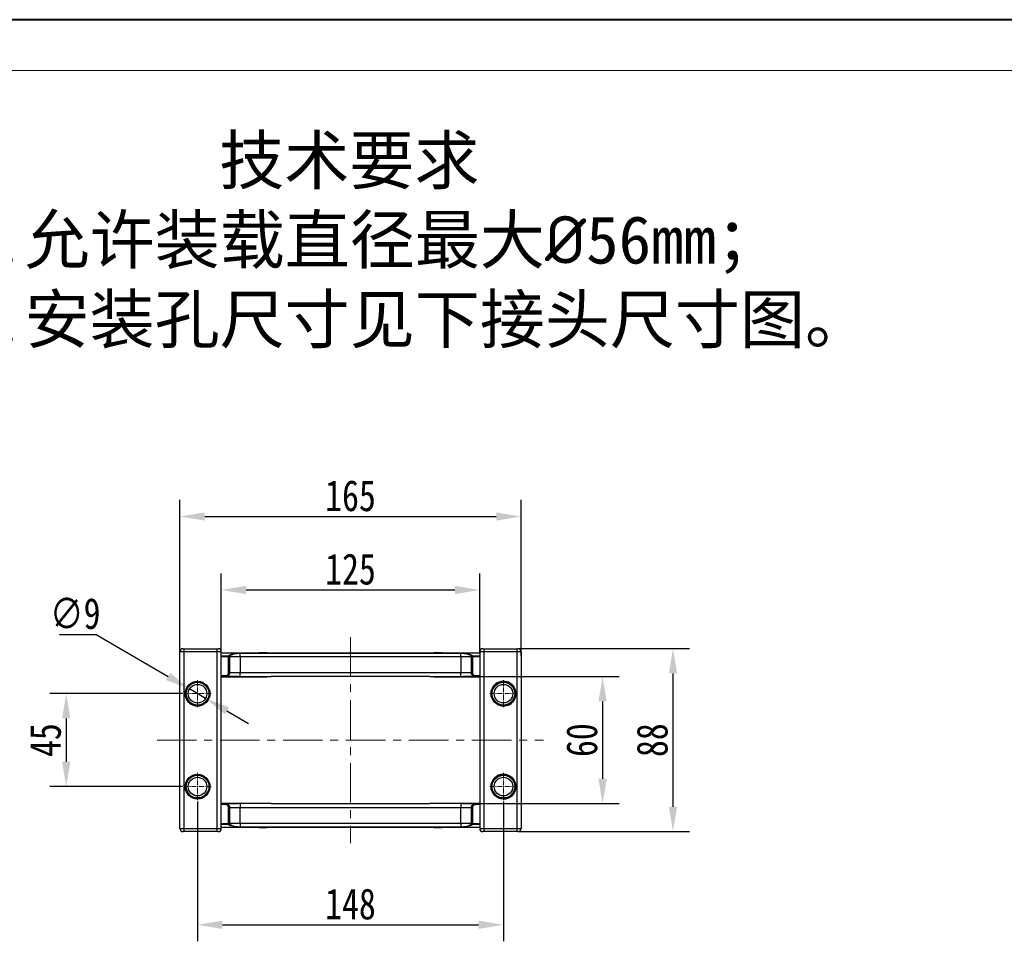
# Model space of a CAD drawing. Header units: millimetres. Extents: x -1637 to 445, y 81 to 1539.
# Tile 7 of 52: x -1394 to -918, y 1093 to 1539. Entities that reach past the tile are written whole.
import ezdxf

# ---------------------------------------------------------------- set-up
doc = ezdxf.new("R2010")
doc.units = ezdxf.units.MM
doc.linetypes.add('CENTER', pattern=[0.6, 0.375, -0.075, 0.075, -0.075])
doc.linetypes.add('CENTERX2', pattern=[20.32, 12.7, -2.54, 2.54, -2.54])
doc.styles.get("Standard").update_dxf_attribs({"font": '仿宋_GB2312.ttf', "width": 0.8})
doc.styles.add('样式 6', font='仿宋_GB2312.ttf')
doc.dimstyles.new('ISO-60.1', dxfattribs={"dimtxt": 15, "dimasz": 12, "dimexe": 8, "dimexo": 0.625, "dimgap": 2.5, "dimtad": 1, "dimdsep": 46, "dimtxsty": 'Standard', "dimcen": 2.5, "dimadec": 0, "dimazin": 0, "dimtfac": 1, "dimtmove": 0, "dimatfit": 3, "dimfxl": 0, "dimarcsym": 0})
doc.dimstyles.new('副本 ISO-60.1', dxfattribs={"dimtxt": 15, "dimasz": 12, "dimexe": 8, "dimexo": 0.625, "dimgap": 2.5, "dimtad": 1, "dimtoh": 1, "dimdsep": 46, "dimtxsty": 'Standard', "dimcen": 2.5, "dimadec": 0, "dimazin": 0, "dimtfac": 1, "dimtmove": 0, "dimatfit": 3, "dimfxl": 0, "dimarcsym": 0})

# ---------------------------------------------------------------- blocks, each defined once
blk = doc.blocks.new('*D3501')
at = {"color": 0, "lineweight": -2}
for p, q in [((-1315.19, 1212.94), (-1379.5, 1212.94)), ((-1371.5, 1200.94), (-1371.5, 1179.94)), ((-1315.19, 1167.94), (-1379.5, 1167.94))]:
    blk.add_line(p, q, dxfattribs=at)
at = {"color": 0, "lineweight": 9}
for points in [[(-1373.5, 1200.94), (-1369.5, 1200.94), (-1371.5, 1212.94)], [(-1373.5, 1179.94), (-1369.5, 1179.94), (-1371.5, 1167.94)]]:
    blk.add_solid(points, dxfattribs=at)
at = {"layer": 'Defpoints', "color": 0, "lineweight": 9}
for p in [(-1314.57, 1212.94), (-1371.5, 1167.94), (-1314.57, 1167.94)]:
    blk.add_point(p, dxfattribs=at)
at = {"color": 0, "lineweight": 9, "insert": (-1381.5, 1190.44), "char_height": 15, "attachment_point": 5, "rotation": 90}
blk.add_mtext('45', dxfattribs=at)
blk = doc.blocks.new('*D3481')
at = {"color": 0, "lineweight": -2}
for p, q in [((-1374.77, 1241.62), (-1357.08, 1241.62)), ((-1357.08, 1241.62), (-1322.22, 1221.26)), ((-1304.08, 1210.67), (-1311.86, 1215.21)), ((-1293.72, 1204.62), (-1283.36, 1198.57))]:
    blk.add_line(p, q, dxfattribs=at)
at = {"color": 0, "lineweight": 9}
for points in [[(-1321.21, 1222.99), (-1323.23, 1219.54), (-1311.86, 1215.21)], [(-1292.71, 1206.35), (-1294.73, 1202.89), (-1304.08, 1210.67)]]:
    blk.add_solid(points, dxfattribs=at)
at = {"layer": 'Defpoints', "color": 0, "lineweight": 9}
for p in [(-1311.86, 1215.21), (-1304.08, 1210.67)]:
    blk.add_point(p, dxfattribs=at)
at = {"color": 0, "lineweight": 9, "insert": (-1367.17, 1251.62), "char_height": 15, "attachment_point": 5}
blk.add_mtext('∅9', dxfattribs=at)
blk = doc.blocks.new('*D3502')
at = {"color": 0, "lineweight": -2}
for p, q in [((-1296.47, 1233.3), (-1296.47, 1271.13)), ((-1171.47, 1232.83), (-1171.47, 1271.13)), ((-1284.47, 1263.13), (-1183.47, 1263.13))]:
    blk.add_line(p, q, dxfattribs=at)
at = {"color": 0, "lineweight": 9}
for points in [[(-1284.47, 1265.13), (-1284.47, 1261.13), (-1296.47, 1263.13)], [(-1183.47, 1265.13), (-1183.47, 1261.13), (-1171.47, 1263.13)]]:
    blk.add_solid(points, dxfattribs=at)
at = {"layer": 'Defpoints', "color": 0, "lineweight": 9}
for p in [(-1171.47, 1263.13), (-1296.47, 1232.68), (-1171.47, 1232.2)]:
    blk.add_point(p, dxfattribs=at)
at = {"color": 0, "lineweight": 9, "insert": (-1233.97, 1273.13), "char_height": 15, "attachment_point": 5}
blk.add_mtext('125', dxfattribs=at)
blk = doc.blocks.new('*D3503')
at = {"color": 0, "lineweight": -2}
for p, q in [((-1316.47, 1233.2), (-1316.47, 1306.67)), ((-1151.47, 1231.16), (-1151.47, 1306.67)), ((-1304.47, 1298.67), (-1163.47, 1298.67))]:
    blk.add_line(p, q, dxfattribs=at)
at = {"color": 0, "lineweight": 9}
for points in [[(-1304.47, 1300.67), (-1304.47, 1296.67), (-1316.47, 1298.67)], [(-1163.47, 1300.67), (-1163.47, 1296.67), (-1151.47, 1298.67)]]:
    blk.add_solid(points, dxfattribs=at)
at = {"layer": 'Defpoints', "color": 0, "lineweight": 9}
for p in [(-1151.47, 1298.67), (-1316.47, 1232.57), (-1151.47, 1230.54)]:
    blk.add_point(p, dxfattribs=at)
at = {"color": 0, "lineweight": 9, "insert": (-1233.97, 1308.67), "char_height": 15, "attachment_point": 5}
blk.add_mtext('165', dxfattribs=at)
blk = doc.blocks.new('*D3504')
at = {"color": 0, "lineweight": -2}
for p, q in [((-1307.97, 1160.72), (-1307.97, 1093.07)), ((-1159.97, 1160.72), (-1159.97, 1093.07)), ((-1295.97, 1101.07), (-1171.97, 1101.07))]:
    blk.add_line(p, q, dxfattribs=at)
at = {"color": 0, "lineweight": 9}
for points in [[(-1295.97, 1103.07), (-1295.97, 1099.07), (-1307.97, 1101.07)], [(-1171.97, 1103.07), (-1171.97, 1099.07), (-1159.97, 1101.07)]]:
    blk.add_solid(points, dxfattribs=at)
at = {"layer": 'Defpoints', "color": 0, "lineweight": 9}
for p in [(-1307.97, 1161.34), (-1159.97, 1161.34), (-1159.97, 1101.07)]:
    blk.add_point(p, dxfattribs=at)
at = {"color": 0, "lineweight": 9, "insert": (-1233.97, 1111.07), "char_height": 15, "attachment_point": 5}
blk.add_mtext('148', dxfattribs=at)
blk = doc.blocks.new('*D3506')
at = {"color": 0, "lineweight": -2}
for p, q in [((-1175.31, 1221.18), (-1103.99, 1221.18)), ((-1111.99, 1209.18), (-1111.99, 1171.71)), ((-1175.31, 1159.71), (-1103.99, 1159.71))]:
    blk.add_line(p, q, dxfattribs=at)
at = {"color": 0, "lineweight": 9}
for points in [[(-1113.99, 1209.18), (-1109.99, 1209.18), (-1111.99, 1221.18)], [(-1113.99, 1171.71), (-1109.99, 1171.71), (-1111.99, 1159.71)]]:
    blk.add_solid(points, dxfattribs=at)
at = {"layer": 'Defpoints', "color": 0, "lineweight": 9}
for p in [(-1175.94, 1221.18), (-1175.94, 1159.71), (-1111.99, 1159.71)]:
    blk.add_point(p, dxfattribs=at)
at = {"color": 0, "lineweight": 9, "insert": (-1121.99, 1190.44), "char_height": 15, "attachment_point": 5, "rotation": 90}
blk.add_mtext('60', dxfattribs=at)
blk = doc.blocks.new('*D3507')
at = {"color": 0, "lineweight": -2}
for p, q in [((-1152.84, 1234.71), (-1069.95, 1234.71)), ((-1077.95, 1222.71), (-1077.95, 1158.18)), ((-1152.84, 1146.18), (-1069.95, 1146.18))]:
    blk.add_line(p, q, dxfattribs=at)
at = {"color": 0, "lineweight": 9}
for points in [[(-1079.95, 1222.71), (-1075.95, 1222.71), (-1077.95, 1234.71)], [(-1079.95, 1158.18), (-1075.95, 1158.18), (-1077.95, 1146.18)]]:
    blk.add_solid(points, dxfattribs=at)
at = {"layer": 'Defpoints', "color": 0, "lineweight": 9}
for p in [(-1153.47, 1234.71), (-1153.47, 1146.18), (-1077.95, 1146.18)]:
    blk.add_point(p, dxfattribs=at)
at = {"color": 0, "lineweight": 9, "insert": (-1087.95, 1190.44), "char_height": 15, "attachment_point": 5, "rotation": 90}
blk.add_mtext('88', dxfattribs=at)

msp = doc.modelspace()

# ---------------------------------------------------------------- linework, layer by layer
at = {"color": 7, "lineweight": 40}
msp.add_line((425.677, 1539.123), (-1636.525, 1539.123), dxfattribs=at)
at = {"color": 7, "lineweight": 13}
msp.add_line((401.127, 1514.573), (-1513.775, 1514.573), dxfattribs=at)
at = {"color": 1, "linetype": 'CENTERX2', "lineweight": 13, "ltscale": 1.5}
for p, q in [((-1233.969, 1240.322), (-1233.969, 1140.563)), ((-1327.586, 1190.442), (-1140.593, 1190.442))]:
    msp.add_line(p, q, dxfattribs=at)
at = {"color": 7, "linetype": 'Continuous', "lineweight": 25}
for p, q in [((-1314.969, 1234.706), (-1314.469, 1234.706)), ((-1314.469, 1233.206), (-1314.469, 1234.706)), ((-1314.469, 1234.706), (-1298.469, 1234.706)), ((-1298.469, 1233.206), (-1298.469, 1234.706)), ((-1298.469, 1234.706), (-1297.969, 1234.706)), ((-1169.969, 1234.706), (-1169.469, 1234.706)), ((-1169.469, 1234.706), (-1153.469, 1234.706)), ((-1169.469, 1234.706), (-1169.469, 1233.206)), ((-1153.469, 1234.706), (-1153.469, 1233.206)), ((-1153.469, 1234.706), (-1152.969, 1234.706)), ((-1314.469, 1233.206), (-1316.469, 1233.206)), ((-1316.469, 1147.678), (-1316.469, 1233.206)), ((-1314.469, 1147.678), (-1314.469, 1233.206)), ((-1298.469, 1233.206), (-1314.469, 1233.206)), ((-1298.469, 1147.678), (-1298.469, 1233.206)), ((-1296.469, 1233.206), (-1298.469, 1233.206)), ((-1296.469, 1147.678), (-1296.469, 1233.206)), ((-1296.469, 1232.676), (-1171.469, 1232.676)), ((-1296.469, 1231.261), (-1292.933, 1231.261)), ((-1292.933, 1230.772), (-1296.469, 1230.772)), ((-1292.933, 1230.772), (-1292.933, 1231.261)), ((-1292.933, 1230.772), (-1292.438, 1230.804)), ((-1292.93, 1230.676), (-1292.933, 1230.772)), ((-1292.93, 1223.176), (-1292.93, 1230.676)), ((-1292.93, 1230.676), (-1292.434, 1230.676)), ((-1292.438, 1230.804), (-1292.434, 1230.676)), ((-1292.434, 1230.676), (-1292.434, 1223.176)), ((-1287.273, 1230.676), (-1292.434, 1230.676)), ((-1287.273, 1232.513), (-1180.666, 1232.513)), ((-1287.273, 1232.473), (-1287.273, 1232.513)), ((-1287.273, 1230.676), (-1287.273, 1232.473)), ((-1180.666, 1232.473), (-1287.273, 1232.473)), ((-1287.273, 1230.676), (-1287.273, 1223.176)), ((-1180.666, 1230.676), (-1287.273, 1230.676)), ((-1278.369, 1232.876), (-1278.369, 1232.676)), ((-1278.369, 1232.876), (-1278.216, 1232.876)), ((-1278.216, 1232.876), (-1278.216, 1232.676)), ((-1278.216, 1232.876), (-1278.197, 1232.876)), ((-1278.197, 1232.876), (-1278.197, 1232.676)), ((-1278.197, 1232.876), (-1278.074, 1232.876)), ((-1278.074, 1232.876), (-1278.074, 1232.676)), ((-1278.074, 1232.876), (-1277.394, 1232.876)), ((-1277.394, 1232.876), (-1277.394, 1232.676)), ((-1277.394, 1232.876), (-1277.041, 1232.876)), ((-1277.041, 1232.876), (-1277.041, 1232.676)), ((-1277.041, 1232.876), (-1274.628, 1232.876)), ((-1274.628, 1232.876), (-1274.628, 1232.676)), ((-1274.628, 1232.876), (-1274.374, 1232.876)), ((-1274.374, 1232.676), (-1274.374, 1232.876)), ((-1193.565, 1232.876), (-1193.565, 1232.676)), ((-1193.565, 1232.876), (-1193.31, 1232.876)), ((-1193.31, 1232.876), (-1193.31, 1232.676)), ((-1193.31, 1232.876), (-1190.898, 1232.876)), ((-1190.898, 1232.876), (-1190.898, 1232.676)), ((-1190.898, 1232.876), (-1190.545, 1232.876)), ((-1190.545, 1232.876), (-1190.545, 1232.676)), ((-1190.545, 1232.876), (-1189.864, 1232.876)), ((-1189.864, 1232.876), (-1189.864, 1232.676)), ((-1189.864, 1232.876), (-1189.742, 1232.876)), ((-1189.742, 1232.876), (-1189.742, 1232.676)), ((-1189.742, 1232.876), (-1189.723, 1232.876)), ((-1189.723, 1232.676), (-1189.723, 1232.876)), ((-1189.723, 1232.876), (-1189.57, 1232.876)), ((-1189.57, 1232.876), (-1189.57, 1232.676)), ((-1180.666, 1232.473), (-1180.666, 1232.513)), ((-1180.666, 1230.676), (-1180.666, 1232.473)), ((-1175.505, 1230.676), (-1180.666, 1230.676)), ((-1180.666, 1230.676), (-1180.666, 1223.176)), ((-1175.505, 1230.676), (-1175.501, 1230.804)), ((-1175.505, 1223.176), (-1175.505, 1230.676)), ((-1175.505, 1230.676), (-1175.009, 1230.676)), ((-1175.501, 1230.804), (-1175.006, 1230.772)), ((-1175.006, 1230.772), (-1175.009, 1230.676)), ((-1175.009, 1230.676), (-1175.009, 1223.176)), ((-1175.006, 1231.261), (-1175.006, 1230.772)), ((-1175.006, 1231.261), (-1171.469, 1231.261)), ((-1171.469, 1230.772), (-1175.006, 1230.772)), ((-1169.469, 1233.206), (-1171.469, 1233.206)), ((-1171.469, 1233.206), (-1171.469, 1147.678)), ((-1153.469, 1233.206), (-1169.469, 1233.206)), ((-1169.469, 1233.206), (-1169.469, 1147.678)), ((-1151.469, 1233.206), (-1153.469, 1233.206)), ((-1153.469, 1233.206), (-1153.469, 1147.678)), ((-1151.469, 1233.206), (-1151.469, 1147.678)), ((-1296.469, 1221.676), (-1294.439, 1221.676)), ((-1294.439, 1221.176), (-1296.469, 1221.176)), ((-1274.469, 1220.874), (-1296.469, 1220.874)), ((-1294.439, 1221.676), (-1294.439, 1221.176)), ((-1288.327, 1221.176), (-1294.439, 1221.176)), ((-1292.93, 1223.176), (-1292.434, 1223.176)), ((-1292.434, 1223.176), (-1287.273, 1223.176)), ((-1287.273, 1221.177), (-1287.273, 1223.176)), ((-1287.273, 1223.176), (-1180.666, 1223.176)), ((-1287.273, 1221.177), (-1272.387, 1221.177)), ((-1274.469, 1221.177), (-1274.469, 1220.874)), ((-1195.577, 1221.176), (-1272.362, 1221.176)), ((-1195.552, 1221.177), (-1180.666, 1221.177)), ((-1193.469, 1220.874), (-1193.469, 1221.177)), ((-1171.469, 1220.874), (-1193.469, 1220.874)), ((-1180.666, 1223.176), (-1175.505, 1223.176)), ((-1180.666, 1221.177), (-1180.666, 1223.176)), ((-1173.5, 1221.176), (-1179.612, 1221.176)), ((-1175.505, 1223.176), (-1175.009, 1223.176)), ((-1173.5, 1221.676), (-1171.469, 1221.676)), ((-1173.5, 1221.176), (-1173.5, 1221.676)), ((-1171.469, 1221.176), (-1173.5, 1221.176)), ((-1307.969, 1206.942), (-1307.025, 1207.017)), ((-1296.469, 1160.011), (-1274.469, 1160.011)), ((-1296.469, 1159.708), (-1294.439, 1159.708)), ((-1294.439, 1159.208), (-1296.469, 1159.208)), ((-1294.439, 1159.708), (-1294.439, 1159.208)), ((-1294.439, 1159.708), (-1288.327, 1159.708)), ((-1292.93, 1150.208), (-1292.93, 1157.708)), ((-1292.434, 1157.708), (-1292.93, 1157.708)), ((-1292.434, 1157.708), (-1292.434, 1150.208)), ((-1287.273, 1157.708), (-1292.434, 1157.708)), ((-1287.273, 1159.708), (-1287.273, 1157.708)), ((-1272.387, 1159.708), (-1287.273, 1159.708)), ((-1287.273, 1150.208), (-1287.273, 1157.708)), ((-1180.666, 1157.708), (-1287.273, 1157.708)), ((-1274.469, 1160.011), (-1274.469, 1159.708)), ((-1272.362, 1159.708), (-1195.577, 1159.708)), ((-1180.666, 1159.708), (-1195.552, 1159.708)), ((-1193.469, 1160.011), (-1171.469, 1160.011)), ((-1193.469, 1159.708), (-1193.469, 1160.011)), ((-1180.666, 1159.708), (-1180.666, 1157.708)), ((-1175.505, 1157.708), (-1180.666, 1157.708)), ((-1180.666, 1150.208), (-1180.666, 1157.708)), ((-1179.612, 1159.708), (-1173.5, 1159.708)), ((-1175.009, 1157.708), (-1175.505, 1157.708)), ((-1175.505, 1150.208), (-1175.505, 1157.708)), ((-1175.009, 1157.708), (-1175.009, 1150.208)), ((-1173.5, 1159.208), (-1173.5, 1159.708)), ((-1173.5, 1159.708), (-1171.469, 1159.708)), ((-1171.469, 1159.208), (-1173.5, 1159.208)), ((-1296.469, 1150.113), (-1292.933, 1150.113)), ((-1292.933, 1149.624), (-1296.469, 1149.624)), ((-1171.469, 1148.208), (-1296.469, 1148.208)), ((-1292.933, 1150.113), (-1292.93, 1150.208)), ((-1292.933, 1149.624), (-1292.933, 1150.113)), ((-1292.438, 1150.081), (-1292.933, 1150.113)), ((-1292.434, 1150.208), (-1292.93, 1150.208)), ((-1292.434, 1150.208), (-1292.438, 1150.081)), ((-1292.434, 1150.208), (-1287.273, 1150.208)), ((-1287.273, 1150.208), (-1287.273, 1148.412)), ((-1287.273, 1150.208), (-1180.666, 1150.208)), ((-1287.273, 1148.412), (-1287.273, 1148.372)), ((-1287.273, 1148.412), (-1180.666, 1148.412)), ((-1180.666, 1148.372), (-1287.273, 1148.372)), ((-1278.369, 1148.008), (-1278.369, 1148.208)), ((-1278.216, 1148.208), (-1278.216, 1148.008)), ((-1278.197, 1148.008), (-1278.197, 1148.208)), ((-1278.074, 1148.008), (-1278.074, 1148.208)), ((-1277.394, 1148.008), (-1277.394, 1148.208)), ((-1277.041, 1148.008), (-1277.041, 1148.208)), ((-1274.628, 1148.008), (-1274.628, 1148.208)), ((-1274.374, 1148.008), (-1274.374, 1148.208)), ((-1193.565, 1148.208), (-1193.565, 1148.008)), ((-1193.31, 1148.008), (-1193.31, 1148.208)), ((-1190.898, 1148.008), (-1190.898, 1148.208)), ((-1190.545, 1148.008), (-1190.545, 1148.208)), ((-1189.864, 1148.008), (-1189.864, 1148.208)), ((-1189.742, 1148.008), (-1189.742, 1148.208)), ((-1189.723, 1148.008), (-1189.723, 1148.208)), ((-1189.57, 1148.008), (-1189.57, 1148.208)), ((-1180.666, 1150.208), (-1180.666, 1148.412)), ((-1180.666, 1150.208), (-1175.505, 1150.208)), ((-1180.666, 1148.412), (-1180.666, 1148.372)), ((-1175.009, 1150.208), (-1175.505, 1150.208)), ((-1175.501, 1150.081), (-1175.505, 1150.208)), ((-1175.006, 1150.113), (-1175.501, 1150.081)), ((-1175.009, 1150.208), (-1175.006, 1150.113)), ((-1175.006, 1150.113), (-1171.469, 1150.113)), ((-1175.006, 1150.113), (-1175.006, 1149.624)), ((-1171.469, 1149.624), (-1175.006, 1149.624)), ((-1316.469, 1147.678), (-1314.469, 1147.678)), ((-1314.469, 1146.178), (-1314.969, 1146.178)), ((-1314.469, 1147.678), (-1298.469, 1147.678)), ((-1314.469, 1146.178), (-1314.469, 1147.678)), ((-1298.469, 1146.178), (-1314.469, 1146.178)), ((-1298.469, 1147.678), (-1296.469, 1147.678)), ((-1298.469, 1146.178), (-1298.469, 1147.678)), ((-1297.969, 1146.178), (-1298.469, 1146.178)), ((-1278.216, 1148.008), (-1278.369, 1148.008)), ((-1278.197, 1148.008), (-1278.216, 1148.008)), ((-1278.074, 1148.008), (-1278.197, 1148.008)), ((-1277.394, 1148.008), (-1278.074, 1148.008)), ((-1277.041, 1148.008), (-1277.394, 1148.008)), ((-1274.628, 1148.008), (-1277.041, 1148.008)), ((-1274.374, 1148.008), (-1274.628, 1148.008)), ((-1193.31, 1148.008), (-1193.565, 1148.008)), ((-1190.898, 1148.008), (-1193.31, 1148.008)), ((-1190.545, 1148.008), (-1190.898, 1148.008)), ((-1189.864, 1148.008), (-1190.545, 1148.008)), ((-1189.742, 1148.008), (-1189.864, 1148.008)), ((-1189.723, 1148.008), (-1189.742, 1148.008)), ((-1189.57, 1148.008), (-1189.723, 1148.008)), ((-1171.469, 1147.678), (-1169.469, 1147.678)), ((-1169.469, 1146.178), (-1169.969, 1146.178)), ((-1169.469, 1147.678), (-1153.469, 1147.678)), ((-1169.469, 1147.678), (-1169.469, 1146.178)), ((-1153.469, 1146.178), (-1169.469, 1146.178)), ((-1153.469, 1147.678), (-1151.469, 1147.678)), ((-1153.469, 1147.678), (-1153.469, 1146.178)), ((-1152.969, 1146.178), (-1153.469, 1146.178))]:
    msp.add_line(p, q, dxfattribs=at)
at = {"color": 1, "linetype": 'CENTER', "lineweight": 9, "ltscale": 6.096}
for p, q in [((-1307.969, 1206.342), (-1307.969, 1219.542)), ((-1159.969, 1206.342), (-1159.969, 1219.542)), ((-1314.569, 1212.942), (-1301.369, 1212.942)), ((-1166.569, 1212.942), (-1153.369, 1212.942)), ((-1307.969, 1161.342), (-1307.969, 1174.542)), ((-1159.969, 1161.342), (-1159.969, 1174.542)), ((-1314.569, 1167.942), (-1301.369, 1167.942)), ((-1166.569, 1167.942), (-1153.369, 1167.942))]:
    msp.add_line(p, q, dxfattribs=at)
at = {"color": 7, "linetype": 'Continuous', "lineweight": 25}
for centre, radius in [((-1307.969, 1212.942), 6), ((-1307.969, 1212.942), 5.5), ((-1307.969, 1212.942), 4.5), ((-1159.969, 1212.942), 6), ((-1159.969, 1212.942), 5.5), ((-1159.969, 1212.942), 4.5), ((-1307.969, 1167.942), 6), ((-1307.969, 1167.942), 5.5), ((-1307.969, 1167.942), 4.5), ((-1159.969, 1167.942), 6), ((-1159.969, 1167.942), 5.5), ((-1159.969, 1167.942), 4.5)]:
    msp.add_circle(centre, radius, dxfattribs=at)
for centre, radius, start, end in [((-1314.969, 1233.206), 1.5, 90, 180), ((-1297.969, 1233.206), 1.5, 0, 90), ((-1169.969, 1233.206), 1.5, 90, 180), ((-1152.969, 1233.206), 1.5, 0, 90), ((-1292.943, 1230.754), 0.508, 5.70659, 88.89252), ((-1174.996, 1230.754), 0.508, 91.10748, 174.29341), ((-1159.969, 1212.942), 6, 90, 170.94167), ((-1159.969, 1212.942), 6, 260.94167, 90), ((-1307.969, 1212.942), 6, 189.05833, 270), ((-1159.969, 1167.942), 6, 90, 180), ((-1159.969, 1167.942), 6, 270, 90), ((-1292.943, 1150.131), 0.508, 271.10748, 354.29341), ((-1174.996, 1150.131), 0.508, 185.70659, 268.89252), ((-1314.969, 1147.678), 1.5, 180, 270), ((-1297.969, 1147.678), 1.5, 270, 0), ((-1169.969, 1147.678), 1.5, 180, 270), ((-1152.969, 1147.678), 1.5, 270, 0)]:
    msp.add_arc(centre, radius, start, end, dxfattribs=at)
for centre, major_axis, start_param, end_param in [((-1273.394, 1223.176), (1.279, -1.932), 5.9981346, 6.0208548), ((-1194.544, 1223.176), (-1.279, -1.932), 0.2623305, 0.2850507), ((-1273.394, 1157.708), (-1.279, -1.932), 3.4039232, 3.4266434), ((-1194.544, 1157.708), (1.279, -1.932), 2.8565419, 2.8792622)]:
    msp.add_ellipse(centre, major_axis=major_axis, ratio=0.4054038, start_param=start_param, end_param=end_param, dxfattribs=at)
for points, knots in [([(-1292.933, 1231.261), (-1292.848, 1231.367), (-1292.699, 1231.552), (-1292.187, 1231.798), (-1291.438, 1232.049), (-1290.475, 1232.252), (-1289.398, 1232.395), (-1288.433, 1232.487), (-1287.696, 1232.503), (-1287.273, 1232.513)], [0, 0, 0, 0, 0.171497, 0.3000877, 0.4286662, 0.6463504, 0.7521855, 0.8578829, 1, 1, 1, 1]), ([(-1287.273, 1232.473), (-1287.682, 1232.461), (-1288.394, 1232.439), (-1289.302, 1232.316), (-1290.293, 1232.126), (-1291.39, 1231.782), (-1292.135, 1231.313), (-1292.381, 1230.964), (-1292.431, 1230.822), (-1292.438, 1230.804)], [0, 0, 0, 0, 0.1441605, 0.2514116, 0.358864, 0.5773891, 0.8313602, 0.978387, 1, 1, 1, 1]), ([(-1180.666, 1232.513), (-1180.243, 1232.503), (-1179.506, 1232.487), (-1178.54, 1232.395), (-1177.464, 1232.252), (-1176.501, 1232.049), (-1175.752, 1231.798), (-1175.239, 1231.552), (-1175.091, 1231.367), (-1175.006, 1231.261)], [0, 0, 0, 0, 0.1421171, 0.2478145, 0.3536496, 0.5713338, 0.6999123, 0.828503, 1, 1, 1, 1]), ([(-1175.501, 1230.804), (-1175.574, 1230.945), (-1175.758, 1231.298), (-1176.555, 1231.781), (-1177.645, 1232.126), (-1178.637, 1232.316), (-1179.545, 1232.439), (-1180.257, 1232.461), (-1180.666, 1232.473)], [0, 0, 0, 0, 0.1685696, 0.4225622, 0.6411057, 0.7485672, 0.8558274, 1, 1, 1, 1]), ([(-1294.439, 1221.676), (-1294.325, 1221.684), (-1294.042, 1221.703), (-1293.617, 1221.886), (-1293.237, 1222.226), (-1292.98, 1222.673), (-1292.947, 1223.009), (-1292.93, 1223.176)], [0, 0, 0, 0, 0.1452268, 0.3603998, 0.5741389, 0.7870548, 1, 1, 1, 1]), ([(-1292.434, 1223.176), (-1292.456, 1222.953), (-1292.5, 1222.506), (-1292.842, 1221.909), (-1293.346, 1221.456), (-1293.911, 1221.212), (-1294.287, 1221.187), (-1294.439, 1221.176)], [0, 0, 0, 0, 0.2132158, 0.4262438, 0.6399029, 0.8548909, 1, 1, 1, 1]), ([(-1288.327, 1221.176), (-1288.313, 1221.176), (-1287.962, 1221.176), (-1287.61, 1221.177), (-1287.273, 1221.177)], [0, 0, 0, 0, 0.0418062, 1, 1, 1, 1]), ([(-1272.398, 1221.177), (-1272.398, 1221.177), (-1272.385, 1221.177), (-1272.373, 1221.177), (-1272.362, 1221.176)], [0, 0, 0, 0, 0.0632241, 1, 1, 1, 1]), ([(-1195.577, 1221.176), (-1195.573, 1221.176), (-1195.562, 1221.176), (-1195.551, 1221.177), (-1195.544, 1221.177)], [0, 0, 0, 0, 0.3475426, 1, 1, 1, 1]), ([(-1180.666, 1221.177), (-1180.329, 1221.177), (-1179.977, 1221.176), (-1179.626, 1221.176), (-1179.612, 1221.176)], [0, 0, 0, 0, 0.9581938, 1, 1, 1, 1]), ([(-1173.5, 1221.176), (-1173.726, 1221.199), (-1174.179, 1221.243), (-1174.782, 1221.592), (-1175.236, 1222.103), (-1175.472, 1222.665), (-1175.496, 1223.033), (-1175.505, 1223.176)], [0, 0, 0, 0, 0.21599369, 0.43201203, 0.64792059, 0.86289952, 1, 1, 1, 1]), ([(-1175.009, 1223.176), (-1175.002, 1223.069), (-1174.984, 1222.793), (-1174.806, 1222.371), (-1174.464, 1221.988), (-1174.011, 1221.727), (-1173.67, 1221.693), (-1173.5, 1221.676)], [0, 0, 0, 0, 0.1369171, 0.3517136, 0.5676407, 0.7838231, 1, 1, 1, 1]), ([(-1294.439, 1159.708), (-1294.213, 1159.686), (-1293.76, 1159.642), (-1293.156, 1159.293), (-1292.703, 1158.782), (-1292.467, 1158.22), (-1292.443, 1157.852), (-1292.434, 1157.708)], [0, 0, 0, 0, 0.21599369, 0.43201203, 0.64792059, 0.86289952, 1, 1, 1, 1]), ([(-1292.93, 1157.708), (-1292.937, 1157.816), (-1292.955, 1158.092), (-1293.133, 1158.514), (-1293.474, 1158.897), (-1293.928, 1159.158), (-1294.269, 1159.192), (-1294.439, 1159.208)], [0, 0, 0, 0, 0.1369171, 0.3517136, 0.5676407, 0.7838231, 1, 1, 1, 1]), ([(-1287.273, 1159.708), (-1287.61, 1159.708), (-1287.962, 1159.708), (-1288.313, 1159.708), (-1288.327, 1159.708)], [0, 0, 0, 0, 0.9581938, 1, 1, 1, 1]), ([(-1272.362, 1159.708), (-1272.366, 1159.708), (-1272.377, 1159.708), (-1272.388, 1159.708), (-1272.395, 1159.708)], [0, 0, 0, 0, 0.3475426, 1, 1, 1, 1]), ([(-1195.541, 1159.708), (-1195.541, 1159.708), (-1195.553, 1159.708), (-1195.566, 1159.708), (-1195.577, 1159.708)], [0, 0, 0, 0, 0.06322412, 1, 1, 1, 1]), ([(-1179.612, 1159.708), (-1179.626, 1159.708), (-1179.977, 1159.708), (-1180.329, 1159.708), (-1180.666, 1159.708)], [0, 0, 0, 0, 0.0418062, 1, 1, 1, 1]), ([(-1175.505, 1157.708), (-1175.483, 1157.932), (-1175.439, 1158.379), (-1175.097, 1158.976), (-1174.593, 1159.429), (-1174.028, 1159.673), (-1173.651, 1159.698), (-1173.5, 1159.708)], [0, 0, 0, 0, 0.2132158, 0.4262438, 0.6399029, 0.8548909, 1, 1, 1, 1]), ([(-1173.5, 1159.208), (-1173.614, 1159.201), (-1173.897, 1159.182), (-1174.322, 1158.999), (-1174.701, 1158.659), (-1174.959, 1158.212), (-1174.992, 1157.876), (-1175.009, 1157.708)], [0, 0, 0, 0, 0.1452268, 0.3603998, 0.5741389, 0.7870548, 1, 1, 1, 1]), ([(-1287.273, 1148.372), (-1287.696, 1148.381), (-1288.433, 1148.398), (-1289.398, 1148.49), (-1290.475, 1148.633), (-1291.438, 1148.836), (-1292.187, 1149.087), (-1292.699, 1149.333), (-1292.848, 1149.518), (-1292.933, 1149.624)], [0, 0, 0, 0, 0.1421171, 0.2478145, 0.3536496, 0.5713338, 0.6999123, 0.828503, 1, 1, 1, 1]), ([(-1292.438, 1150.081), (-1292.365, 1149.94), (-1292.181, 1149.587), (-1291.384, 1149.103), (-1290.294, 1148.759), (-1289.302, 1148.569), (-1288.394, 1148.446), (-1287.682, 1148.424), (-1287.273, 1148.412)], [0, 0, 0, 0, 0.1685696, 0.4225622, 0.6411057, 0.7485672, 0.8558274, 1, 1, 1, 1]), ([(-1180.666, 1148.412), (-1180.257, 1148.424), (-1179.545, 1148.446), (-1178.637, 1148.569), (-1177.645, 1148.759), (-1176.549, 1149.103), (-1175.804, 1149.571), (-1175.558, 1149.921), (-1175.507, 1150.063), (-1175.501, 1150.081)], [0, 0, 0, 0, 0.14416046, 0.25141161, 0.358864, 0.57738906, 0.8313602, 0.97838702, 1, 1, 1, 1]), ([(-1175.006, 1149.624), (-1175.091, 1149.518), (-1175.239, 1149.333), (-1175.752, 1149.087), (-1176.501, 1148.836), (-1177.464, 1148.633), (-1178.54, 1148.49), (-1179.506, 1148.398), (-1180.243, 1148.381), (-1180.666, 1148.372)], [0, 0, 0, 0, 0.171497, 0.3000877, 0.4286662, 0.6463504, 0.7521855, 0.8578829, 1, 1, 1, 1])]:
    msp.add_open_spline(points, degree=3, knots=knots, dxfattribs=at)

# ---------------------------------------------------------------- texts
at = {"insert": (-1423.017, 1482.62), "char_height": 23.0679, "attachment_point": 1, "style": '样式 6'}
msp.add_mtext('        技术要求\\P1.允许装载直径最大{\\fISOCPEUR|b0|i0|c0|p34;%%C}56mm；\\P2.安装孔尺寸见下接头尺寸图。', dxfattribs=at)

# ---------------------------------------------------------------- dimensions: what is measured, and where the dimension line sits
at = {"color": 5, "lineweight": 9}
for base, p1, p2, picture, middle in [((-1151.469, 1298.675), (-1316.469, 1232.572), (-1151.469, 1230.538), '*D3503', (-1233.969, 1308.675)), ((-1171.469, 1263.134), (-1296.469, 1232.676), (-1171.469, 1232.2), '*D3502', (-1233.969, 1273.134)), ((-1159.969, 1101.072), (-1307.969, 1161.342), (-1159.969, 1161.342), '*D3504', (-1233.969, 1111.072))]:
    dim = msp.add_linear_dim(base=base, p1=p1, p2=p2, dimstyle='ISO-60.1', dxfattribs=at)
    dim.commit()
    dim.dimension.update_dxf_attribs({"geometry": picture, "text_midpoint": middle})
dim = msp.add_diameter_dim_2p(p1=(-1304.084, 1210.673), p2=(-1311.855, 1215.212), dimstyle='副本 ISO-60.1', dxfattribs=at)
dim.commit()
dim.dimension.update_dxf_attribs({"geometry": '*D3481', "text_midpoint": (-1367.174, 1241.623), "dimtype": 163})
for base, p1, p2, text, picture, middle in [((-1077.948, 1146.178), (-1153.469, 1234.706), (-1153.469, 1146.178), '88', '*D3507', (-1087.948, 1190.442)), ((-1111.994, 1159.708), (-1175.94, 1221.176), (-1175.94, 1159.708), '60', '*D3506', (-1121.994, 1190.442))]:
    dim = msp.add_linear_dim(base=base, p1=p1, p2=p2, angle=90, text=text, dimstyle='ISO-60.1', dxfattribs=at)
    dim.commit()
    dim.dimension.update_dxf_attribs({"geometry": picture, "text_midpoint": middle})
dim = msp.add_linear_dim(base=(-1371.497, 1167.942), p1=(-1314.569, 1212.942), p2=(-1314.569, 1167.942), angle=90, dimstyle='ISO-60.1', dxfattribs=at)
dim.commit()
dim.dimension.update_dxf_attribs({"geometry": '*D3501', "text_midpoint": (-1381.497, 1190.442)})

doc.saveas('drawing.dxf')
